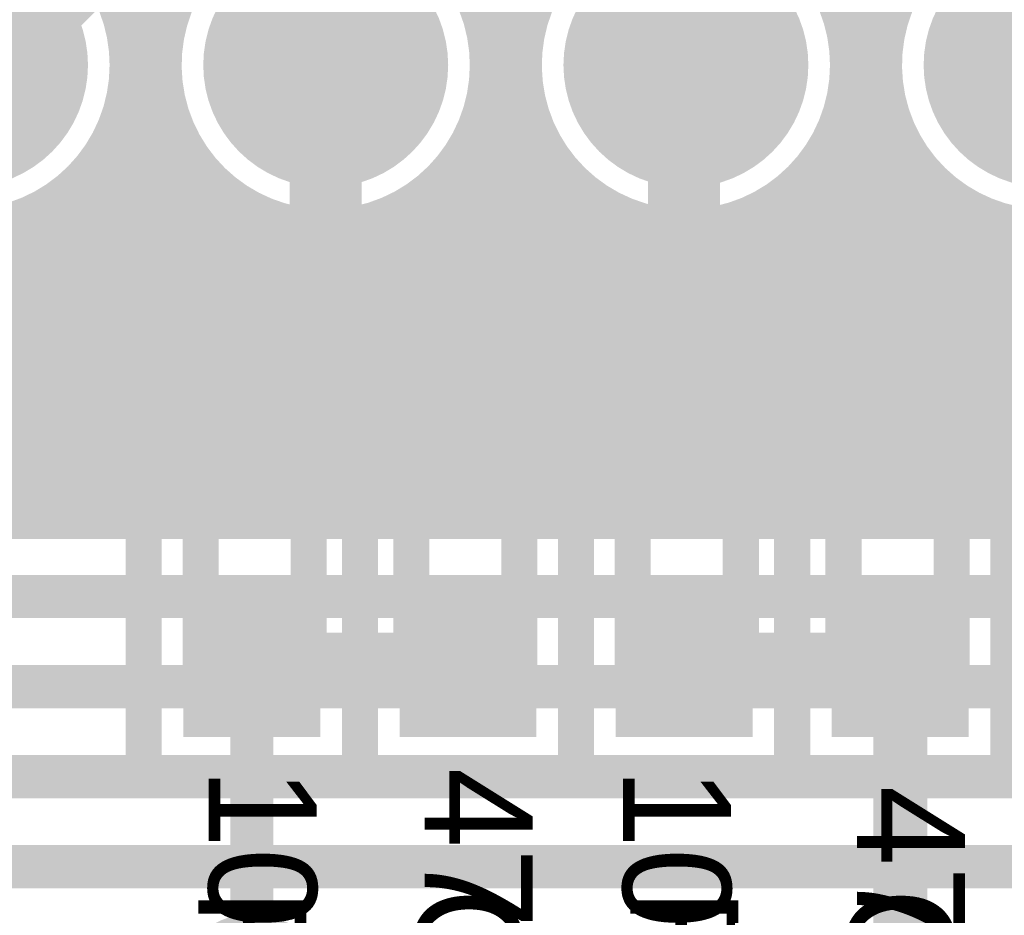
# Model space of a CAD drawing. Extents: x 7.17 to 14.1, y 4 to 11.75.
# Tile 139 of 189: x 9.86 to 10.13, y 8 to 8.25. Entities that reach past the tile are written whole.
import ezdxf

# ---------------------------------------------------------------- set-up
doc = ezdxf.new("R2010")
doc.units = 0
doc.layers.get('0').update_dxf_attribs({"linetype": 'CONTINUOUS'})
for name, color, linetype in [('BOTTOMLAYER', 5, 'CONTINUOUS'), ('BOTTOMSOLDER', 6, 'CONTINUOUS'), ('MECHANICAL1', 6, 'CONTINUOUS'), ('MECHANICAL7', 56, 'CONTINUOUS'), ('MULTILAYER', 9, 'CONTINUOUS'), ('TOPLAYER', 1, 'CONTINUOUS'), ('TOPOVERLAY', 2, 'CONTINUOUS'), ('TOPPASTE', 8, 'CONTINUOUS'), ('TOPSOLDER', 216, 'CONTINUOUS')]:
    doc.layers.add(name, color=color, linetype=linetype)

# ---------------------------------------------------------------- blocks, each defined once
blk = doc.blocks.new('HDR_10_91')
at = {"layer": 'BOTTOMSOLDER', "const_width": 0.034}
for points in [[(-0.017, -0.4, 1), (0.017, -0.4, 1)], [(-0.017, -0.5, 1), (0.017, -0.5, 1)], [(-0.017, -0.6, 1), (0.017, -0.6, 1)], [(-0.017, -0.7, 1), (0.017, -0.7, 1)]]:
    blk.add_lwpolyline(points, format="xyb", close=True, dxfattribs=at)
at = {"layer": 'MULTILAYER', "const_width": 0.03}
for points in [[(-0.015, -0.4, 1), (0.015, -0.4, 1)], [(-0.015, -0.5, 1), (0.015, -0.5, 1)], [(-0.015, -0.6, 1), (0.015, -0.6, 1)], [(-0.015, -0.7, 1), (0.015, -0.7, 1)]]:
    blk.add_lwpolyline(points, format="xyb", close=True, dxfattribs=at)
at = {"layer": 'TOPOVERLAY', "const_width": 0.01}
blk.add_lwpolyline([(0.05, -0.95), (0.05, 0.05)], dxfattribs=at)
at = {"layer": 'TOPSOLDER', "const_width": 0.034}
for points in [[(-0.017, -0.4, 1), (0.017, -0.4, 1)], [(-0.017, -0.5, 1), (0.017, -0.5, 1)], [(-0.017, -0.6, 1), (0.017, -0.6, 1)], [(-0.017, -0.7, 1), (0.017, -0.7, 1)]]:
    blk.add_lwpolyline(points, format="xyb", close=True, dxfattribs=at)
blk = doc.blocks.new('0603_119')
at = {"layer": 'MECHANICAL1', "const_width": 0.01}
for points in [[(-0.000531, 0.015748), (0.059468, 0.015748)], [(-0.000531, 0.015748), (-0.000531, -0.014252)], [(0.059468, 0.015748), (0.059468, -0.014252)], [(-0.000531, -0.014252), (0.059468, -0.014252)]]:
    blk.add_lwpolyline(points, dxfattribs=at)
at = {"layer": 'MECHANICAL1', "const_width": 0.005}
for points in [[(-0.003031, 0.015748, 1), (0.001969, 0.015748, 1)], [(-0.003031, 0.015748, 1), (0.001969, 0.015748, 1)], [(0.056968, 0.015748, 1), (0.061968, 0.015748, 1)], [(0.056968, 0.015748, 1), (0.061968, 0.015748, 1)], [(-0.003031, -0.014252, 1), (0.001969, -0.014252, 1)], [(-0.003031, -0.014252, 1), (0.001969, -0.014252, 1)], [(0.056968, -0.014252, 1), (0.061968, -0.014252, 1)], [(0.056968, -0.014252, 1), (0.061968, -0.014252, 1)]]:
    blk.add_lwpolyline(points, format="xyb", close=True, dxfattribs=at)
at = {"layer": 'TOPLAYER'}
for points in [[(-0.015, -0.015), (0.015, -0.015), (-0.015, 0.015), (0.015, 0.015)], [(0.045, -0.015), (0.075, -0.015), (0.045, 0.015), (0.075, 0.015)]]:
    blk.add_solid(points, dxfattribs=at)
at = {"layer": 'TOPOVERLAY', "const_width": 0.01}
for points in [[(-0.03, 0.03), (0.09, 0.03)], [(-0.03, 0.03), (-0.03, 0)], [(0.09, 0.03), (0.09, -0.03)], [(-0.03, 0), (-0.03, -0.03)], [(-0.03, -0.03), (0.09, -0.03)]]:
    blk.add_lwpolyline(points, dxfattribs=at)
at = {"layer": 'TOPOVERLAY', "const_width": 0.005}
for points in [[(-0.0325, 0.03, 1), (-0.0275, 0.03, 1)], [(-0.0325, 0.03, 1), (-0.0275, 0.03, 1)], [(0.0875, 0.03, 1), (0.0925, 0.03, 1)], [(0.0875, 0.03, 1), (0.0925, 0.03, 1)], [(-0.0325, 0, 1), (-0.0275, 0, 1)], [(-0.0325, 0, 1), (-0.0275, 0, 1)], [(-0.0325, -0.03, 1), (-0.0275, -0.03, 1)], [(-0.0325, -0.03, 1), (-0.0275, -0.03, 1)], [(0.0875, -0.03, 1), (0.0925, -0.03, 1)], [(0.0875, -0.03, 1), (0.0925, -0.03, 1)]]:
    blk.add_lwpolyline(points, format="xyb", close=True, dxfattribs=at)
at = {"layer": 'TOPPASTE'}
for points in [[(-0.015, -0.015), (0.015, -0.015), (-0.015, 0.015), (0.015, 0.015)], [(0.045, -0.015), (0.075, -0.015), (0.045, 0.015), (0.075, 0.015)]]:
    blk.add_solid(points, dxfattribs=at)
at = {"layer": 'TOPSOLDER'}
for points in [[(-0.019, -0.019), (0.019, -0.019), (-0.019, 0.019), (0.019, 0.019)], [(0.041, -0.019), (0.079, -0.019), (0.041, 0.019), (0.079, 0.019)]]:
    blk.add_solid(points, dxfattribs=at)
blk = doc.blocks.new('0603_120')
at = {"layer": 'MECHANICAL1', "const_width": 0.01}
for points in [[(-0.000531, 0.015748), (0.059468, 0.015748)], [(-0.000531, 0.015748), (-0.000531, -0.014252)], [(0.059468, 0.015748), (0.059468, -0.014252)], [(-0.000531, -0.014252), (0.059468, -0.014252)]]:
    blk.add_lwpolyline(points, dxfattribs=at)
at = {"layer": 'MECHANICAL1', "const_width": 0.005}
for points in [[(-0.003031, 0.015748, 1), (0.001969, 0.015748, 1)], [(-0.003031, 0.015748, 1), (0.001969, 0.015748, 1)], [(0.056968, 0.015748, 1), (0.061968, 0.015748, 1)], [(0.056968, 0.015748, 1), (0.061968, 0.015748, 1)], [(-0.003031, -0.014252, 1), (0.001969, -0.014252, 1)], [(-0.003031, -0.014252, 1), (0.001969, -0.014252, 1)], [(0.056968, -0.014252, 1), (0.061968, -0.014252, 1)], [(0.056968, -0.014252, 1), (0.061968, -0.014252, 1)]]:
    blk.add_lwpolyline(points, format="xyb", close=True, dxfattribs=at)
at = {"layer": 'TOPLAYER'}
for points in [[(-0.015, -0.015), (0.015, -0.015), (-0.015, 0.015), (0.015, 0.015)], [(0.045, -0.015), (0.075, -0.015), (0.045, 0.015), (0.075, 0.015)]]:
    blk.add_solid(points, dxfattribs=at)
at = {"layer": 'TOPOVERLAY', "const_width": 0.01}
for points in [[(-0.03, 0.03), (0.09, 0.03)], [(-0.03, 0.03), (-0.03, 0)], [(0.09, 0.03), (0.09, -0.03)], [(-0.03, 0), (-0.03, -0.03)], [(-0.03, -0.03), (0.09, -0.03)]]:
    blk.add_lwpolyline(points, dxfattribs=at)
at = {"layer": 'TOPOVERLAY', "const_width": 0.005}
for points in [[(-0.0325, 0.03, 1), (-0.0275, 0.03, 1)], [(-0.0325, 0.03, 1), (-0.0275, 0.03, 1)], [(0.0875, 0.03, 1), (0.0925, 0.03, 1)], [(0.0875, 0.03, 1), (0.0925, 0.03, 1)], [(-0.0325, 0, 1), (-0.0275, 0, 1)], [(-0.0325, 0, 1), (-0.0275, 0, 1)], [(-0.0325, -0.03, 1), (-0.0275, -0.03, 1)], [(-0.0325, -0.03, 1), (-0.0275, -0.03, 1)], [(0.0875, -0.03, 1), (0.0925, -0.03, 1)], [(0.0875, -0.03, 1), (0.0925, -0.03, 1)]]:
    blk.add_lwpolyline(points, format="xyb", close=True, dxfattribs=at)
at = {"layer": 'TOPPASTE'}
for points in [[(-0.015, -0.015), (0.015, -0.015), (-0.015, 0.015), (0.015, 0.015)], [(0.045, -0.015), (0.075, -0.015), (0.045, 0.015), (0.075, 0.015)]]:
    blk.add_solid(points, dxfattribs=at)
at = {"layer": 'TOPSOLDER'}
for points in [[(-0.019, -0.019), (0.019, -0.019), (-0.019, 0.019), (0.019, 0.019)], [(0.041, -0.019), (0.079, -0.019), (0.041, 0.019), (0.079, 0.019)]]:
    blk.add_solid(points, dxfattribs=at)
blk = doc.blocks.new('0603_121')
at = {"layer": 'MECHANICAL1', "const_width": 0.01}
for points in [[(0.059468, 0.015748), (-0.000531, 0.015748)], [(-0.000531, -0.014252), (-0.000531, 0.015748)], [(0.059468, -0.014252), (0.059468, 0.015748)], [(0.059468, -0.014252), (-0.000531, -0.014252)]]:
    blk.add_lwpolyline(points, dxfattribs=at)
at = {"layer": 'MECHANICAL1', "const_width": 0.005}
for points in [[(-0.003031, 0.015748, 1), (0.001969, 0.015748, 1)], [(-0.003031, 0.015748, 1), (0.001969, 0.015748, 1)], [(0.056968, 0.015748, 1), (0.061968, 0.015748, 1)], [(0.056968, 0.015748, 1), (0.061968, 0.015748, 1)], [(-0.003031, -0.014252, 1), (0.001969, -0.014252, 1)], [(-0.003031, -0.014252, 1), (0.001969, -0.014252, 1)], [(0.056968, -0.014252, 1), (0.061968, -0.014252, 1)], [(0.056968, -0.014252, 1), (0.061968, -0.014252, 1)]]:
    blk.add_lwpolyline(points, format="xyb", close=True, dxfattribs=at)
at = {"layer": 'TOPLAYER'}
for points in [[(-0.015, -0.015), (0.015, -0.015), (-0.015, 0.015), (0.015, 0.015)], [(0.045, -0.015), (0.075, -0.015), (0.045, 0.015), (0.075, 0.015)]]:
    blk.add_solid(points, dxfattribs=at)
at = {"layer": 'TOPOVERLAY', "const_width": 0.01}
for points in [[(0.09, 0.03), (-0.03, 0.03)], [(-0.03, 0), (-0.03, 0.03)], [(0.09, -0.03), (0.09, 0.03)], [(-0.03, -0.03), (-0.03, 0)], [(0.09, -0.03), (-0.03, -0.03)]]:
    blk.add_lwpolyline(points, dxfattribs=at)
at = {"layer": 'TOPOVERLAY', "const_width": 0.005}
for points in [[(-0.0325, 0.03, 1), (-0.0275, 0.03, 1)], [(-0.0325, 0.03, 1), (-0.0275, 0.03, 1)], [(0.0875, 0.03, 1), (0.0925, 0.03, 1)], [(0.0875, 0.03, 1), (0.0925, 0.03, 1)], [(-0.0325, 0, 1), (-0.0275, 0, 1)], [(-0.0325, 0, 1), (-0.0275, 0, 1)], [(-0.0325, -0.03, 1), (-0.0275, -0.03, 1)], [(-0.0325, -0.03, 1), (-0.0275, -0.03, 1)], [(0.0875, -0.03, 1), (0.0925, -0.03, 1)], [(0.0875, -0.03, 1), (0.0925, -0.03, 1)]]:
    blk.add_lwpolyline(points, format="xyb", close=True, dxfattribs=at)
at = {"layer": 'TOPPASTE'}
for points in [[(-0.015, -0.015), (0.015, -0.015), (-0.015, 0.015), (0.015, 0.015)], [(0.045, -0.015), (0.075, -0.015), (0.045, 0.015), (0.075, 0.015)]]:
    blk.add_solid(points, dxfattribs=at)
at = {"layer": 'TOPSOLDER'}
for points in [[(-0.019, -0.019), (0.019, -0.019), (-0.019, 0.019), (0.019, 0.019)], [(0.041, -0.019), (0.079, -0.019), (0.041, 0.019), (0.079, 0.019)]]:
    blk.add_solid(points, dxfattribs=at)
blk = doc.blocks.new('0603_122')
at = {"layer": 'MECHANICAL1', "const_width": 0.01}
for points in [[(-0.000531, 0.015748), (0.059468, 0.015748)], [(-0.000531, 0.015748), (-0.000531, -0.014252)], [(0.059468, 0.015748), (0.059468, -0.014252)], [(-0.000531, -0.014252), (0.059468, -0.014252)]]:
    blk.add_lwpolyline(points, dxfattribs=at)
at = {"layer": 'MECHANICAL1', "const_width": 0.005}
for points in [[(-0.003031, 0.015748, 1), (0.001969, 0.015748, 1)], [(-0.003031, 0.015748, 1), (0.001969, 0.015748, 1)], [(0.056968, 0.015748, 1), (0.061968, 0.015748, 1)], [(0.056968, 0.015748, 1), (0.061968, 0.015748, 1)], [(-0.003031, -0.014252, 1), (0.001969, -0.014252, 1)], [(-0.003031, -0.014252, 1), (0.001969, -0.014252, 1)], [(0.056968, -0.014252, 1), (0.061968, -0.014252, 1)], [(0.056968, -0.014252, 1), (0.061968, -0.014252, 1)]]:
    blk.add_lwpolyline(points, format="xyb", close=True, dxfattribs=at)
at = {"layer": 'TOPLAYER'}
for points in [[(-0.015, -0.015), (0.015, -0.015), (-0.015, 0.015), (0.015, 0.015)], [(0.045, -0.015), (0.075, -0.015), (0.045, 0.015), (0.075, 0.015)]]:
    blk.add_solid(points, dxfattribs=at)
at = {"layer": 'TOPOVERLAY', "const_width": 0.01}
for points in [[(-0.03, 0.03), (0.09, 0.03)], [(-0.03, 0.03), (-0.03, 0)], [(0.09, 0.03), (0.09, -0.03)], [(-0.03, 0), (-0.03, -0.03)], [(-0.03, -0.03), (0.09, -0.03)]]:
    blk.add_lwpolyline(points, dxfattribs=at)
at = {"layer": 'TOPOVERLAY', "const_width": 0.005}
for points in [[(-0.0325, 0.03, 1), (-0.0275, 0.03, 1)], [(-0.0325, 0.03, 1), (-0.0275, 0.03, 1)], [(0.0875, 0.03, 1), (0.0925, 0.03, 1)], [(0.0875, 0.03, 1), (0.0925, 0.03, 1)], [(-0.0325, 0, 1), (-0.0275, 0, 1)], [(-0.0325, 0, 1), (-0.0275, 0, 1)], [(-0.0325, -0.03, 1), (-0.0275, -0.03, 1)], [(-0.0325, -0.03, 1), (-0.0275, -0.03, 1)], [(0.0875, -0.03, 1), (0.0925, -0.03, 1)], [(0.0875, -0.03, 1), (0.0925, -0.03, 1)]]:
    blk.add_lwpolyline(points, format="xyb", close=True, dxfattribs=at)
at = {"layer": 'TOPPASTE'}
for points in [[(-0.015, -0.015), (0.015, -0.015), (-0.015, 0.015), (0.015, 0.015)], [(0.045, -0.015), (0.075, -0.015), (0.045, 0.015), (0.075, 0.015)]]:
    blk.add_solid(points, dxfattribs=at)
at = {"layer": 'TOPSOLDER'}
for points in [[(-0.019, -0.019), (0.019, -0.019), (-0.019, 0.019), (0.019, 0.019)], [(0.041, -0.019), (0.079, -0.019), (0.041, 0.019), (0.079, 0.019)]]:
    blk.add_solid(points, dxfattribs=at)
blk = doc.blocks.new('0603_123')
at = {"layer": 'MECHANICAL1', "const_width": 0.01}
for points in [[(-0.000531, -0.014252), (-0.000531, 0.015748)], [(0.059468, 0.015748), (-0.000531, 0.015748)], [(0.059468, -0.014252), (0.059468, 0.015748)], [(0.059468, -0.014252), (-0.000531, -0.014252)]]:
    blk.add_lwpolyline(points, dxfattribs=at)
at = {"layer": 'MECHANICAL1', "const_width": 0.005}
for points in [[(-0.003031, 0.015748, 1), (0.001969, 0.015748, 1)], [(-0.003031, 0.015748, 1), (0.001969, 0.015748, 1)], [(0.056968, 0.015748, 1), (0.061968, 0.015748, 1)], [(0.056968, 0.015748, 1), (0.061968, 0.015748, 1)], [(-0.003031, -0.014252, 1), (0.001969, -0.014252, 1)], [(-0.003031, -0.014252, 1), (0.001969, -0.014252, 1)], [(0.056968, -0.014252, 1), (0.061968, -0.014252, 1)], [(0.056968, -0.014252, 1), (0.061968, -0.014252, 1)]]:
    blk.add_lwpolyline(points, format="xyb", close=True, dxfattribs=at)
at = {"layer": 'TOPLAYER'}
for points in [[(-0.015, -0.015), (0.015, -0.015), (-0.015, 0.015), (0.015, 0.015)], [(0.045, -0.015), (0.075, -0.015), (0.045, 0.015), (0.075, 0.015)]]:
    blk.add_solid(points, dxfattribs=at)
at = {"layer": 'TOPOVERLAY', "const_width": 0.01}
for points in [[(-0.03, 0), (-0.03, 0.03)], [(0.09, 0.03), (-0.03, 0.03)], [(0.09, -0.03), (0.09, 0.03)], [(-0.03, -0.03), (-0.03, 0)], [(0.09, -0.03), (-0.03, -0.03)]]:
    blk.add_lwpolyline(points, dxfattribs=at)
at = {"layer": 'TOPOVERLAY', "const_width": 0.005}
for points in [[(-0.0325, 0.03, 1), (-0.0275, 0.03, 1)], [(-0.0325, 0.03, 1), (-0.0275, 0.03, 1)], [(0.0875, 0.03, 1), (0.0925, 0.03, 1)], [(0.0875, 0.03, 1), (0.0925, 0.03, 1)], [(-0.0325, 0, 1), (-0.0275, 0, 1)], [(-0.0325, 0, 1), (-0.0275, 0, 1)], [(-0.0325, -0.03, 1), (-0.0275, -0.03, 1)], [(-0.0325, -0.03, 1), (-0.0275, -0.03, 1)], [(0.0875, -0.03, 1), (0.0925, -0.03, 1)], [(0.0875, -0.03, 1), (0.0925, -0.03, 1)]]:
    blk.add_lwpolyline(points, format="xyb", close=True, dxfattribs=at)
at = {"layer": 'TOPPASTE'}
for points in [[(-0.015, -0.015), (0.015, -0.015), (-0.015, 0.015), (0.015, 0.015)], [(0.045, -0.015), (0.075, -0.015), (0.045, 0.015), (0.075, 0.015)]]:
    blk.add_solid(points, dxfattribs=at)
at = {"layer": 'TOPSOLDER'}
for points in [[(-0.019, -0.019), (0.019, -0.019), (-0.019, 0.019), (0.019, 0.019)], [(0.041, -0.019), (0.079, -0.019), (0.041, 0.019), (0.079, 0.019)]]:
    blk.add_solid(points, dxfattribs=at)

msp = doc.modelspace()

# ---------------------------------------------------------------- linework, layer by layer
at = {"layer": 'BOTTOMLAYER'}
for points, const_width in [([(9.942404, 8.2375), (9.942404, 8.4925)], 0.015), ([(10.042404, 8.2375), (10.042404, 8.3525)], 0.015), ([(9.884315, 8.250897), (9.920904, 8.287486)], 0.008), ([(9.984066, 8.251652), (10.020904, 8.28849)], 0.008), ([(10.083806, 8.252397), (10.120904, 8.289495)], 0.008), ([(9.963904, 8.286523), (10.000265, 8.250161)], 0.008), ([(10.063904, 8.285518), (10.100039, 8.249383)], 0.008), ([(10.085387, 8.246907), (10.120904, 8.282424)], 0.008), ([(9.871404, 8.280027), (9.900503, 8.250928)], 0.008), ([(9.88572, 8.24523), (9.920904, 8.280415)], 0.008), ([(9.963904, 8.279451), (9.998949, 8.244406)], 0.008), ([(9.98556, 8.246076), (10.020904, 8.281419)], 0.008), ([(10.063904, 8.278447), (10.098819, 8.243531)], 0.008), ([(9.871404, 8.272956), (9.899095, 8.245265)], 0.008), ([(10.086285, 8.240734), (10.103384, 8.257833)], 0.008), ([(9.986344, 8.239789), (10.002419, 8.255864)], 0.008), ([(9.88311, 8.254203), (9.898426, 8.238887)], 0.008), ([(9.886384, 8.238824), (9.901652, 8.254092)], 0.008), ([(9.983759, 8.252525), (9.998406, 8.237879)], 0.008), ([(10.084283, 8.250997), (10.098408, 8.236871)], 0.008), ([(10.086232, 8.23361), (10.099391, 8.246769)], 0.008), ([(9.885863, 8.244379), (9.898827, 8.231416)], 0.008), ([(9.885971, 8.231339), (9.898933, 8.244302)], 0.008), ([(9.986118, 8.232491), (9.99914, 8.245513)], 0.008), ([(9.986036, 8.243177), (9.999014, 8.230199)], 0.008), ([(10.086169, 8.242039), (10.099239, 8.22897)], 0.008), ([(10.084548, 8.224854), (10.098421, 8.238728)], 0.008), ([(9.883511, 8.221808), (9.898411, 8.236709)], 0.008), ([(9.886398, 8.236773), (9.901257, 8.221914)], 0.008), ([(9.984076, 8.223378), (9.998404, 8.237707)], 0.008), ([(9.98637, 8.235772), (10.001952, 8.22019)], 0.008), ([(10.086322, 8.234815), (10.102792, 8.218345)], 0.008), ([(9.778774, 8.11), (9.899008, 8.230234)], 0.008), ([(9.785945, 8.23116), (9.907105, 8.11)], 0.008), ([(9.877769, 8.11), (9.998872, 8.231103)], 0.008), ([(9.885809, 8.230291), (10.0061, 8.11)], 0.008), ([(10.076699, 8.209935), (10.098751, 8.231986)], 0.008), ([(9.985655, 8.229416), (10.105071, 8.11)], 0.008), ([(10.08549, 8.228577), (10.204066, 8.11)], 0.008), ([(9.784691, 8.225343), (9.900033, 8.11)], 0.008), ([(9.785845, 8.11), (9.900363, 8.224518)], 0.008), ([(9.884461, 8.224568), (9.999029, 8.11)], 0.008), ([(9.88484, 8.11), (10.000132, 8.225292)], 0.008), ([(9.983835, 8.11), (10.099913, 8.226077)], 0.008), ([(10.082831, 8.11), (10.199706, 8.226875)], 0.008), ([(9.984213, 8.223787), (10.098, 8.11)], 0.008), ([(10.083959, 8.223036), (10.196995, 8.11)], 0.008), ([(10.089902, 8.11), (10.201412, 8.22151)], 0.008), ([(9.782831, 8.220132), (9.892962, 8.11)], 0.008), ([(9.792916, 8.11), (9.902304, 8.219389)], 0.008), ([(9.882524, 8.219434), (9.991958, 8.11)], 0.008), ([(9.891911, 8.11), (10.001997, 8.220086)], 0.008), ([(9.982199, 8.21873), (10.090929, 8.11)], 0.008), ([(9.990907, 8.11), (10.101699, 8.220793)], 0.008), ([(9.997978, 8.11), (10.104001, 8.216024)], 0.008), ([(10.081872, 8.218052), (10.189924, 8.11)], 0.008), ([(10.096973, 8.11), (10.203646, 8.216672)], 0.008), ([(9.780466, 8.215425), (9.885891, 8.11)], 0.008), ([(9.799987, 8.11), (9.90474, 8.214753)], 0.008), ([(9.880093, 8.214794), (9.984887, 8.11)], 0.008), ([(9.898982, 8.11), (10.004366, 8.215384)], 0.008), ([(9.979701, 8.214156), (10.083858, 8.11)], 0.008), ([(10.07931, 8.213543), (10.182853, 8.11)], 0.008), ([(9.777654, 8.211166), (9.87882, 8.11)], 0.008), ([(9.807058, 8.11), (9.907617, 8.210559)], 0.008), ([(9.87722, 8.210596), (9.977816, 8.11)], 0.008), ([(9.906053, 8.11), (10.007182, 8.211129)], 0.008), ([(10.005049, 8.11), (10.106756, 8.211708)], 0.008), ([(10.104044, 8.11), (10.206339, 8.212295)], 0.008), ([(9.976767, 8.210019), (10.076787, 8.11)], 0.008), ([(10.01212, 8.11), (10.10993, 8.207811)], 0.008), ([(10.076317, 8.209465), (10.175782, 8.11)], 0.008), ([(10.111115, 8.11), (10.209455, 8.208339)], 0.008), ([(9.774426, 8.207323), (9.871749, 8.11)], 0.008), ([(9.814129, 8.11), (9.910906, 8.206777)], 0.008), ([(9.873934, 8.20681), (9.970745, 8.11)], 0.008), ([(9.913125, 8.11), (10.010414, 8.20729)], 0.008), ([(9.973422, 8.206293), (10.069715, 8.11)], 0.008), ([(10.072914, 8.205796), (10.168711, 8.11)], 0.008), ([(9.770794, 8.203884), (9.864678, 8.11)], 0.008), ([(9.8212, 8.11), (9.914599, 8.203399)], 0.008), ([(9.870245, 8.203428), (9.963673, 8.11)], 0.008), ([(9.920196, 8.11), (10.01405, 8.203854)], 0.008), ([(9.969674, 8.20297), (10.062644, 8.11)], 0.008), ([(9.976764, 8.11), (10.069969, 8.203205)], 0.008), ([(10.019191, 8.11), (10.113509, 8.204318)], 0.008), ([(10.069109, 8.202531), (10.16164, 8.11)], 0.008), ([(10.118186, 8.11), (10.212976, 8.204789)], 0.008), ([(9.766755, 8.200852), (9.857607, 8.11)], 0.008), ([(9.828271, 8.11), (9.918701, 8.20043)], 0.008), ([(9.866147, 8.200456), (9.956602, 8.11)], 0.008), ([(9.927267, 8.11), (10.018093, 8.200826)], 0.008), ([(9.965515, 8.200058), (10.055573, 8.11)], 0.008), ([(10.026262, 8.11), (10.117493, 8.201231)], 0.008), ([(10.064889, 8.199679), (10.154569, 8.11)], 0.008), ([(10.07576, 8.11), (10.16634, 8.20058)], 0.008), ([(10.125258, 8.11), (10.216902, 8.201644)], 0.008), ([(9.835342, 8.11), (9.923237, 8.197894)], 0.008), ([(9.861615, 8.197916), (9.949531, 8.11)], 0.008), ([(9.934338, 8.11), (10.022564, 8.198227)], 0.008), ([(9.960918, 8.197584), (10.048502, 8.11)], 0.008), ([(10.025094, 8.197048), (10.112142, 8.11)], 0.008), ([(10.033333, 8.11), (10.121902, 8.198569)], 0.008), ([(10.060226, 8.197271), (10.147498, 8.11)], 0.008), ([(10.123249, 8.197888), (10.211137, 8.11)], 0.008), ([(10.132329, 8.11), (10.221248, 8.19892)], 0.008), ([(9.771702, 8.11), (9.858096, 8.196393)], 0.008), ([(9.828381, 8.195794), (9.914176, 8.11)], 0.008), ([(9.842413, 8.11), (9.928252, 8.195838)], 0.008), ([(9.849485, 8.11), (9.933828, 8.194344)], 0.008), ([(9.851034, 8.194355), (9.935389, 8.11)], 0.008), ([(9.856605, 8.195855), (9.94246, 8.11)], 0.008), ([(9.870698, 8.11), (9.956526, 8.195828)], 0.008), ([(9.926818, 8.196353), (10.013171, 8.11)], 0.008), ([(9.941409, 8.11), (10.027507, 8.196098)], 0.008), ([(9.94848, 8.11), (10.032997, 8.194517)], 0.008), ([(9.950169, 8.194191), (10.03436, 8.11)], 0.008), ([(9.955832, 8.195599), (10.041431, 8.11)], 0.008), ([(9.969693, 8.11), (10.05505, 8.195356)], 0.008), ([(10.035103, 8.19411), (10.119213, 8.11)], 0.008), ([(10.040404, 8.11), (10.126774, 8.19637)], 0.008), ([(10.047475, 8.11), (10.13218, 8.194704)], 0.008), ([(10.055065, 8.195361), (10.140427, 8.11)], 0.008), ([(10.068689, 8.11), (10.15365, 8.194961)], 0.008), ([(10.133874, 8.194335), (10.218209, 8.11)], 0.008), ([(9.837469, 8.193778), (9.921247, 8.11)], 0.008), ([(9.844755, 8.193563), (9.928318, 8.11)], 0.008), ([(9.856556, 8.11), (9.940115, 8.19356)], 0.008), ([(9.863627, 8.11), (9.947413, 8.193786)], 0.008), ([(9.936319, 8.193923), (10.020242, 8.11)], 0.008), ([(9.943791, 8.193522), (10.027313, 8.11)], 0.008), ([(9.955551, 8.11), (10.03917, 8.193619)], 0.008), ([(9.962622, 8.11), (10.046295, 8.193672)], 0.008), ([(10.042783, 8.193502), (10.126284, 8.11)], 0.008), ([(10.04931, 8.194045), (10.133355, 8.11)], 0.008), ([(10.054547, 8.11), (10.138244, 8.193697)], 0.008), ([(10.061618, 8.11), (10.145207, 8.193589)], 0.008), ([(9.534624, 8.11), (10.73634, 8.11)], 0.008), ([(9.239904, 8.09), (10.744624, 8.09)], 0.012), ([(9.224904, 8.065), (10.764624, 8.065)], 0.012), ([(9.209904, 8.04), (10.779624, 8.04)], 0.012), ([(9.194904, 8.015), (10.792404, 8.015)], 0.012)]:
    msp.add_lwpolyline(points, dxfattribs=dict(at, const_width=const_width))
at = {"layer": 'BOTTOMLAYER', "const_width": 0.008}
for points in [[(9.986404, 8.2375, -1.745198), (9.920904, 8.275889)], [(9.963904, 8.275889, -0.271455), (9.986404, 8.2375)], [(10.086404, 8.2375, -1.745198), (10.020904, 8.275889)], [(10.063904, 8.275889, -0.271455), (10.086404, 8.2375)], [(10.186404, 8.2375, -1.745198), (10.120904, 8.275889)], [(9.886404, 8.2375, -1.551242), (9.813404, 8.270591)], [(9.871404, 8.270591, -0.216068), (9.886404, 8.2375)]]:
    msp.add_lwpolyline(points, format="xyb", dxfattribs=at)
at = {"layer": 'BOTTOMLAYER'}
for points, const_width in [([(9.981759, 8.252525, 1), (9.985759, 8.252525, 1)], 0.004), ([(9.982066, 8.251652, 1), (9.986066, 8.251652, 1)], 0.004), ([(10.081806, 8.252397, 1), (10.085806, 8.252397, 1)], 0.004), ([(9.882315, 8.250897, 1), (9.886315, 8.250897, 1)], 0.004), ([(9.898503, 8.250928, 1), (9.902503, 8.250928, 1)], 0.004), ([(9.998265, 8.250161, 1), (10.002265, 8.250161, 1)], 0.004), ([(10.082283, 8.250997, 1), (10.086283, 8.250997, 1)], 0.004), ([(10.098039, 8.249383, 1), (10.102039, 8.249383, 1)], 0.004), ([(9.98356, 8.246076, 1), (9.98756, 8.246076, 1)], 0.004), ([(10.083387, 8.246907, 1), (10.087387, 8.246907, 1)], 0.004), ([(10.097391, 8.246769, 1), (10.101391, 8.246769, 1)], 0.004), ([(9.88372, 8.24523, 1), (9.88772, 8.24523, 1)], 0.004), ([(9.883863, 8.244379, 1), (9.887863, 8.244379, 1)], 0.004), ([(9.896933, 8.244302, 1), (9.900933, 8.244302, 1)], 0.004), ([(9.897095, 8.245265, 1), (9.901095, 8.245265, 1)], 0.004), ([(9.996949, 8.244406, 1), (10.000949, 8.244406, 1)], 0.004), ([(9.99714, 8.245513, 1), (10.00114, 8.245513, 1)], 0.004), ([(10.096819, 8.243531, 1), (10.100819, 8.243531, 1)], 0.004), ([(9.938654, 8.2375, 1), (9.946154, 8.2375, 1)], 0.0075), ([(9.984036, 8.243177, 1), (9.988036, 8.243177, 1)], 0.004), ([(10.038654, 8.2375, 1), (10.046154, 8.2375, 1)], 0.0075), ([(10.084169, 8.242039, 1), (10.088169, 8.242039, 1)], 0.004), ([(10.084285, 8.240734, 1), (10.088285, 8.240734, 1)], 0.004), ([(9.884384, 8.238824, 1), (9.888384, 8.238824, 1)], 0.004), ([(9.896426, 8.238887, 1), (9.900426, 8.238887, 1)], 0.004), ([(9.984344, 8.239789, 1), (9.988344, 8.239789, 1)], 0.004), ([(9.996406, 8.237879, 1), (10.000406, 8.237879, 1)], 0.004), ([(10.096421, 8.238728, 1), (10.100421, 8.238728, 1)], 0.004), ([(9.884398, 8.236773, 1), (9.888398, 8.236773, 1)], 0.004), ([(9.884404, 8.2375, 1), (9.888404, 8.2375, 1)], 0.004), ([(9.884404, 8.2375, 1), (9.888404, 8.2375, 1)], 0.004), ([(9.896411, 8.236709, 1), (9.900411, 8.236709, 1)], 0.004), ([(9.98437, 8.235772, 1), (9.98837, 8.235772, 1)], 0.004), ([(9.984404, 8.2375, 1), (9.988404, 8.2375, 1)], 0.004), ([(9.984404, 8.2375, 1), (9.988404, 8.2375, 1)], 0.004), ([(9.996405, 8.237707, 1), (10.000405, 8.237707, 1)], 0.004), ([(10.084404, 8.2375, 1), (10.088404, 8.2375, 1)], 0.004), ([(10.084404, 8.2375, 1), (10.088404, 8.2375, 1)], 0.004), ([(10.096409, 8.236871, 1), (10.100409, 8.236871, 1)], 0.004), ([(9.984118, 8.232491, 1), (9.988118, 8.232491, 1)], 0.004), ([(10.084232, 8.23361, 1), (10.088232, 8.23361, 1)], 0.004), ([(10.084322, 8.234815, 1), (10.088322, 8.234815, 1)], 0.004), ([(9.883809, 8.230291, 1), (9.887809, 8.230291, 1)], 0.004), ([(9.883971, 8.231339, 1), (9.88797, 8.231339, 1)], 0.004), ([(9.896827, 8.231416, 1), (9.900827, 8.231416, 1)], 0.004), ([(9.897008, 8.230234, 1), (9.901008, 8.230234, 1)], 0.004), ([(9.996872, 8.231103, 1), (10.000872, 8.231103, 1)], 0.004), ([(9.997014, 8.230199, 1), (10.001014, 8.230199, 1)], 0.004), ([(10.096751, 8.231986, 1), (10.100751, 8.231986, 1)], 0.004), ([(9.983655, 8.229416, 1), (9.987655, 8.229416, 1)], 0.004), ([(10.08349, 8.228577, 1), (10.08749, 8.228577, 1)], 0.004), ([(10.097239, 8.22897, 1), (10.101239, 8.22897, 1)], 0.004), ([(9.882461, 8.224568, 1), (9.886461, 8.224568, 1)], 0.004), ([(9.898363, 8.224518, 1), (9.902363, 8.224518, 1)], 0.004), ([(9.998132, 8.225292, 1), (10.002132, 8.225292, 1)], 0.004), ([(10.082548, 8.224854, 1), (10.086548, 8.224854, 1)], 0.004), ([(10.097913, 8.226077, 1), (10.101913, 8.226077, 1)], 0.004), ([(9.881511, 8.221808, 1), (9.885511, 8.221808, 1)], 0.004), ([(9.899257, 8.221914, 1), (9.903257, 8.221914, 1)], 0.004), ([(9.982076, 8.223378, 1), (9.986076, 8.223378, 1)], 0.004), ([(9.982213, 8.223787, 1), (9.986213, 8.223787, 1)], 0.004), ([(10.081959, 8.223036, 1), (10.085959, 8.223036, 1)], 0.004), ([(9.880524, 8.219434, 1), (9.884524, 8.219434, 1)], 0.004), ([(9.900304, 8.219389, 1), (9.904304, 8.219389, 1)], 0.004), ([(9.980199, 8.21873, 1), (9.984199, 8.21873, 1)], 0.004), ([(9.999952, 8.22019, 1), (10.003952, 8.22019, 1)], 0.004), ([(9.999997, 8.220086, 1), (10.003997, 8.220086, 1)], 0.004), ([(10.099699, 8.220793, 1), (10.103699, 8.220793, 1)], 0.004), ([(10.079873, 8.218052, 1), (10.083873, 8.218052, 1)], 0.004), ([(10.100792, 8.218345, 1), (10.104792, 8.218345, 1)], 0.004), ([(10.102001, 8.216024, 1), (10.106001, 8.216024, 1)], 0.004), ([(9.878093, 8.214794, 1), (9.882093, 8.214794, 1)], 0.004), ([(9.90274, 8.214753, 1), (9.90674, 8.214753, 1)], 0.004), ([(9.977701, 8.214156, 1), (9.981701, 8.214156, 1)], 0.004), ([(10.002366, 8.215384, 1), (10.006366, 8.215384, 1)], 0.004), ([(10.07731, 8.213543, 1), (10.08131, 8.213543, 1)], 0.004), ([(9.87522, 8.210596, 1), (9.87922, 8.210596, 1)], 0.004), ([(9.905617, 8.210559, 1), (9.909617, 8.210559, 1)], 0.004), ([(10.005182, 8.211129, 1), (10.009182, 8.211129, 1)], 0.004), ([(10.104756, 8.211708, 1), (10.108756, 8.211708, 1)], 0.004), ([(9.974767, 8.210019, 1), (9.978767, 8.210019, 1)], 0.004), ([(10.074317, 8.209465, 1), (10.078317, 8.209465, 1)], 0.004), ([(10.074699, 8.209935, 1), (10.078699, 8.209935, 1)], 0.004), ([(10.10793, 8.207811, 1), (10.11193, 8.207811, 1)], 0.004), ([(9.871934, 8.20681, 1), (9.875934, 8.20681, 1)], 0.004), ([(9.908906, 8.206777, 1), (9.912906, 8.206777, 1)], 0.004), ([(9.971422, 8.206293, 1), (9.975422, 8.206293, 1)], 0.004), ([(10.008414, 8.20729, 1), (10.012414, 8.20729, 1)], 0.004), ([(10.070914, 8.205796, 1), (10.074914, 8.205796, 1)], 0.004), ([(9.868245, 8.203428, 1), (9.872245, 8.203428, 1)], 0.004), ([(9.912599, 8.203399, 1), (9.916599, 8.203399, 1)], 0.004), ([(9.967674, 8.20297, 1), (9.971674, 8.20297, 1)], 0.004), ([(10.01205, 8.203854, 1), (10.01605, 8.203854, 1)], 0.004), ([(10.067109, 8.202531, 1), (10.071109, 8.202531, 1)], 0.004), ([(10.067969, 8.203205, 1), (10.071969, 8.203205, 1)], 0.004), ([(10.111509, 8.204318, 1), (10.115509, 8.204318, 1)], 0.004), ([(9.864147, 8.200456, 1), (9.868147, 8.200456, 1)], 0.004), ([(9.916701, 8.20043, 1), (9.920701, 8.20043, 1)], 0.004), ([(9.963515, 8.200058, 1), (9.967515, 8.200058, 1)], 0.004), ([(10.016093, 8.200826, 1), (10.020093, 8.200826, 1)], 0.004), ([(10.062889, 8.199679, 1), (10.066889, 8.199679, 1)], 0.004), ([(10.115493, 8.201231, 1), (10.119493, 8.201231, 1)], 0.004), ([(9.859616, 8.197916, 1), (9.863615, 8.197916, 1)], 0.004), ([(9.921237, 8.197894, 1), (9.925237, 8.197894, 1)], 0.004), ([(9.958918, 8.197584, 1), (9.962918, 8.197584, 1)], 0.004), ([(10.020565, 8.198227, 1), (10.024565, 8.198227, 1)], 0.004), ([(10.023094, 8.197048, 1), (10.027094, 8.197048, 1)], 0.004), ([(10.058226, 8.197271, 1), (10.062226, 8.197271, 1)], 0.004), ([(10.119902, 8.198569, 1), (10.123902, 8.198569, 1)], 0.004), ([(10.121249, 8.197888, 1), (10.125249, 8.197888, 1)], 0.004), ([(9.854605, 8.195855, 1), (9.858605, 8.195855, 1)], 0.004), ([(9.856096, 8.196393, 1), (9.860096, 8.196393, 1)], 0.004), ([(9.924818, 8.196353, 1), (9.928818, 8.196353, 1)], 0.004), ([(9.926252, 8.195838, 1), (9.930252, 8.195838, 1)], 0.004), ([(9.931828, 8.194344, 1), (9.935828, 8.194344, 1)], 0.004), ([(9.948169, 8.194191, 1), (9.952169, 8.194191, 1)], 0.004), ([(9.953832, 8.195599, 1), (9.957832, 8.195599, 1)], 0.004), ([(9.954526, 8.195828, 1), (9.958526, 8.195828, 1)], 0.004), ([(10.025507, 8.196098, 1), (10.029507, 8.196098, 1)], 0.004), ([(10.030997, 8.194517, 1), (10.034997, 8.194517, 1)], 0.004), ([(10.033103, 8.19411, 1), (10.037103, 8.19411, 1)], 0.004), ([(10.05305, 8.195356, 1), (10.05705, 8.195356, 1)], 0.004), ([(10.053065, 8.195361, 1), (10.057065, 8.195361, 1)], 0.004), ([(10.124774, 8.19637, 1), (10.128774, 8.19637, 1)], 0.004), ([(10.13018, 8.194704, 1), (10.13418, 8.194704, 1)], 0.004), ([(10.131874, 8.194335, 1), (10.135874, 8.194335, 1)], 0.004), ([(9.93432, 8.193923, 1), (9.93832, 8.193923, 1)], 0.004), ([(9.938115, 8.19356, 1), (9.942115, 8.19356, 1)], 0.004), ([(9.941791, 8.193522, 1), (9.945791, 8.193522, 1)], 0.004), ([(9.945413, 8.193786, 1), (9.949413, 8.193786, 1)], 0.004), ([(10.03717, 8.193619, 1), (10.04117, 8.193619, 1)], 0.004), ([(10.040783, 8.193502, 1), (10.044783, 8.193502, 1)], 0.004), ([(10.044294, 8.193672, 1), (10.048295, 8.193672, 1)], 0.004), ([(10.04731, 8.194045, 1), (10.05131, 8.194045, 1)], 0.004), ([(9.854556, 8.11, 1), (9.858556, 8.11, 1)], 0.004), ([(9.855607, 8.11, 1), (9.859607, 8.11, 1)], 0.004), ([(9.861627, 8.11, 1), (9.865627, 8.11, 1)], 0.004), ([(9.862678, 8.11, 1), (9.866678, 8.11, 1)], 0.004), ([(9.868698, 8.11, 1), (9.872698, 8.11, 1)], 0.004), ([(9.869749, 8.11, 1), (9.873749, 8.11, 1)], 0.004), ([(9.875769, 8.11, 1), (9.879769, 8.11, 1)], 0.004), ([(9.87682, 8.11, 1), (9.88082, 8.11, 1)], 0.004), ([(9.88284, 8.11, 1), (9.88684, 8.11, 1)], 0.004), ([(9.883891, 8.11, 1), (9.887891, 8.11, 1)], 0.004), ([(9.889911, 8.11, 1), (9.893911, 8.11, 1)], 0.004), ([(9.890962, 8.11, 1), (9.894962, 8.11, 1)], 0.004), ([(9.896982, 8.11, 1), (9.900982, 8.11, 1)], 0.004), ([(9.898034, 8.11, 1), (9.902033, 8.11, 1)], 0.004), ([(9.904053, 8.11, 1), (9.908053, 8.11, 1)], 0.004), ([(9.905105, 8.11, 1), (9.909105, 8.11, 1)], 0.004), ([(9.911124, 8.11, 1), (9.915124, 8.11, 1)], 0.004), ([(9.912176, 8.11, 1), (9.916176, 8.11, 1)], 0.004), ([(9.918196, 8.11, 1), (9.922196, 8.11, 1)], 0.004), ([(9.919247, 8.11, 1), (9.923247, 8.11, 1)], 0.004), ([(9.925267, 8.11, 1), (9.929267, 8.11, 1)], 0.004), ([(9.926318, 8.11, 1), (9.930318, 8.11, 1)], 0.004), ([(9.932338, 8.11, 1), (9.936338, 8.11, 1)], 0.004), ([(9.933389, 8.11, 1), (9.937389, 8.11, 1)], 0.004), ([(9.939409, 8.11, 1), (9.943409, 8.11, 1)], 0.004), ([(9.94046, 8.11, 1), (9.94446, 8.11, 1)], 0.004), ([(9.94648, 8.11, 1), (9.95048, 8.11, 1)], 0.004), ([(9.947531, 8.11, 1), (9.951531, 8.11, 1)], 0.004), ([(9.953551, 8.11, 1), (9.957551, 8.11, 1)], 0.004), ([(9.954602, 8.11, 1), (9.958602, 8.11, 1)], 0.004), ([(9.960622, 8.11, 1), (9.964622, 8.11, 1)], 0.004), ([(9.961673, 8.11, 1), (9.965673, 8.11, 1)], 0.004), ([(9.967693, 8.11, 1), (9.971693, 8.11, 1)], 0.004), ([(9.968744, 8.11, 1), (9.972744, 8.11, 1)], 0.004), ([(9.974764, 8.11, 1), (9.978764, 8.11, 1)], 0.004), ([(9.975816, 8.11, 1), (9.979816, 8.11, 1)], 0.004), ([(9.981836, 8.11, 1), (9.985836, 8.11, 1)], 0.004), ([(9.982887, 8.11, 1), (9.986887, 8.11, 1)], 0.004), ([(9.988907, 8.11, 1), (9.992907, 8.11, 1)], 0.004), ([(9.989958, 8.11, 1), (9.993958, 8.11, 1)], 0.004), ([(9.995978, 8.11, 1), (9.999978, 8.11, 1)], 0.004), ([(9.997029, 8.11, 1), (10.001029, 8.11, 1)], 0.004), ([(10.003049, 8.11, 1), (10.007049, 8.11, 1)], 0.004), ([(10.0041, 8.11, 1), (10.0081, 8.11, 1)], 0.004), ([(10.01012, 8.11, 1), (10.01412, 8.11, 1)], 0.004), ([(10.011171, 8.11, 1), (10.015171, 8.11, 1)], 0.004), ([(10.017191, 8.11, 1), (10.021191, 8.11, 1)], 0.004), ([(10.018242, 8.11, 1), (10.022242, 8.11, 1)], 0.004), ([(10.024262, 8.11, 1), (10.028262, 8.11, 1)], 0.004), ([(10.025313, 8.11, 1), (10.029313, 8.11, 1)], 0.004), ([(10.031333, 8.11, 1), (10.035333, 8.11, 1)], 0.004), ([(10.03236, 8.11, 1), (10.03636, 8.11, 1)], 0.004), ([(10.038404, 8.11, 1), (10.042404, 8.11, 1)], 0.004), ([(10.039431, 8.11, 1), (10.043431, 8.11, 1)], 0.004), ([(10.045475, 8.11, 1), (10.049475, 8.11, 1)], 0.004), ([(10.046502, 8.11, 1), (10.050502, 8.11, 1)], 0.004), ([(10.052547, 8.11, 1), (10.056546, 8.11, 1)], 0.004), ([(10.053573, 8.11, 1), (10.057573, 8.11, 1)], 0.004), ([(10.059618, 8.11, 1), (10.063618, 8.11, 1)], 0.004), ([(10.060644, 8.11, 1), (10.064644, 8.11, 1)], 0.004), ([(10.066689, 8.11, 1), (10.070689, 8.11, 1)], 0.004), ([(10.067716, 8.11, 1), (10.071715, 8.11, 1)], 0.004), ([(10.07376, 8.11, 1), (10.07776, 8.11, 1)], 0.004), ([(10.074787, 8.11, 1), (10.078787, 8.11, 1)], 0.004), ([(10.080831, 8.11, 1), (10.084831, 8.11, 1)], 0.004), ([(10.081858, 8.11, 1), (10.085858, 8.11, 1)], 0.004), ([(10.087902, 8.11, 1), (10.091902, 8.11, 1)], 0.004), ([(10.088929, 8.11, 1), (10.092929, 8.11, 1)], 0.004), ([(10.094973, 8.11, 1), (10.098973, 8.11, 1)], 0.004), ([(10.096, 8.11, 1), (10.1, 8.11, 1)], 0.004), ([(10.102044, 8.11, 1), (10.106044, 8.11, 1)], 0.004), ([(10.103071, 8.11, 1), (10.107071, 8.11, 1)], 0.004), ([(10.109115, 8.11, 1), (10.113115, 8.11, 1)], 0.004), ([(10.110142, 8.11, 1), (10.114142, 8.11, 1)], 0.004), ([(10.116186, 8.11, 1), (10.120186, 8.11, 1)], 0.004), ([(10.117213, 8.11, 1), (10.121213, 8.11, 1)], 0.004), ([(10.123257, 8.11, 1), (10.127258, 8.11, 1)], 0.004), ([(10.124284, 8.11, 1), (10.128284, 8.11, 1)], 0.004), ([(10.130329, 8.11, 1), (10.134329, 8.11, 1)], 0.004), ([(10.131355, 8.11, 1), (10.135355, 8.11, 1)], 0.004)]:
    msp.add_lwpolyline(points, format="xyb", close=True, dxfattribs=dict(at, const_width=const_width))
at = {"layer": 'BOTTOMSOLDER', "const_width": 0.0215}
for points in [[(9.971154, 8.173, 1), (9.992654, 8.173, 1)], [(10.091154, 8.173, 1), (10.112654, 8.173, 1)], [(9.911154, 7.980405, 1), (9.932654, 7.980405, 1)]]:
    msp.add_lwpolyline(points, format="xyb", close=True, dxfattribs=at)
at = {"layer": 'MECHANICAL1', "const_width": 0.01}
msp.add_lwpolyline([(9.599904, 8.1925), (10.584904, 8.1925)], dxfattribs=at)
at = {"layer": 'MECHANICAL7', "const_width": 0.01}
msp.add_lwpolyline([(9.592404, 8.1875), (10.592404, 8.1875)], dxfattribs=at)
at = {"layer": 'TOPLAYER'}
for points, const_width in [([(9.842404, 8.2375), (9.924904, 8.32)], 0.03), ([(9.942404, 8.1825), (9.942404, 8.2375)], 0.02), ([(10.041904, 8.237), (10.042404, 8.2375)], 0.02), ([(10.041904, 8.13), (10.041904, 8.237)], 0.02), ([(9.921904, 8.162), (9.942404, 8.1825)], 0.02), ([(9.981904, 8.13), (9.981904, 8.173)], 0.02), ([(10.101904, 8.13), (10.101904, 8.173)], 0.02), ([(9.921904, 8.13), (9.921904, 8.162)], 0.02), ([(9.921904, 8.07), (9.981904, 8.07)], 0.02), ([(10.041904, 8.07), (10.101904, 8.07)], 0.02), ([(9.921904, 7.980405), (9.921904, 8.07)], 0.012), ([(10.101904, 7.86), (10.101904, 8.07)], 0.015)]:
    msp.add_lwpolyline(points, dxfattribs=dict(at, const_width=const_width))
for points, const_width in [([(9.937404, 8.2375, 1), (9.947404, 8.2375, 1)], 0.01), ([(10.037404, 8.2375, 1), (10.047404, 8.2375, 1)], 0.01), ([(10.036904, 8.237, 1), (10.046904, 8.237, 1)], 0.01), ([(10.036904, 8.237, 1), (10.046904, 8.237, 1)], 0.01), ([(9.937404, 8.1825, 1), (9.947404, 8.1825, 1)], 0.01), ([(9.937404, 8.1825, 1), (9.947404, 8.1825, 1)], 0.01), ([(9.976904, 8.173, 1), (9.986904, 8.173, 1)], 0.01), ([(10.096904, 8.173, 1), (10.106904, 8.173, 1)], 0.01), ([(9.916904, 8.162, 1), (9.926904, 8.162, 1)], 0.01), ([(9.916904, 8.162, 1), (9.926904, 8.162, 1)], 0.01), ([(9.916904, 8.13, 1), (9.926904, 8.13, 1)], 0.01), ([(9.976904, 8.13, 1), (9.986904, 8.13, 1)], 0.01), ([(10.036904, 8.13, 1), (10.046904, 8.13, 1)], 0.01), ([(10.096904, 8.13, 1), (10.106904, 8.13, 1)], 0.01), ([(9.916904, 8.07, 1), (9.926904, 8.07, 1)], 0.01), ([(9.976904, 8.07, 1), (9.986904, 8.07, 1)], 0.01), ([(10.036904, 8.07, 1), (10.046904, 8.07, 1)], 0.01), ([(10.096904, 8.07, 1), (10.106904, 8.07, 1)], 0.01), ([(9.918904, 8.07, 1), (9.924904, 8.07, 1)], 0.006), ([(10.098154, 8.07, 1), (10.105654, 8.07, 1)], 0.0075)]:
    msp.add_lwpolyline(points, format="xyb", close=True, dxfattribs=dict(at, const_width=const_width))
at = {"layer": 'TOPSOLDER', "const_width": 0.0215}
for points in [[(9.971154, 8.173, 1), (9.992654, 8.173, 1)], [(10.091154, 8.173, 1), (10.112654, 8.173, 1)], [(9.911154, 7.980405, 1), (9.932654, 7.980405, 1)]]:
    msp.add_lwpolyline(points, format="xyb", close=True, dxfattribs=at)

# ---------------------------------------------------------------- block references
for name, p, rotation in [('HDR_10_91', (10.542404, 8.2375), 270), ('0603_123', (9.921904, 8.13), 270), ('0603_122', (9.981904, 8.07), 90), ('0603_121', (10.041904, 8.13), 270), ('0603_120', (10.101904, 8.07), 90), ('0603_119', (10.161904, 8.07), 90)]:
    msp.add_blockref(name, p, dxfattribs=dict(rotation=rotation))

# ---------------------------------------------------------------- texts
at = {"layer": 'MECHANICAL1'}
for s, p in [('47pF', (9.969904, 8.0425)), ('100', (9.909904, 8.0425)), ('10', (10.024904, 8.0425)), ('47pF', (10.089904, 8.0375))]:
    msp.add_text(s, height=0.03, rotation=270, dxfattribs=at).set_placement(p)
at = {"layer": 'TOPOVERLAY'}
for s, p in [('R20', (9.907, 8.009)), ('C47', (9.967, 8.009)), ('R42', (10.027, 8.009)), ('C46', (10.087, 8.009))]:
    msp.add_text(s, height=0.03, rotation=270, dxfattribs=at).set_placement(p)

doc.saveas('drawing.dxf')
